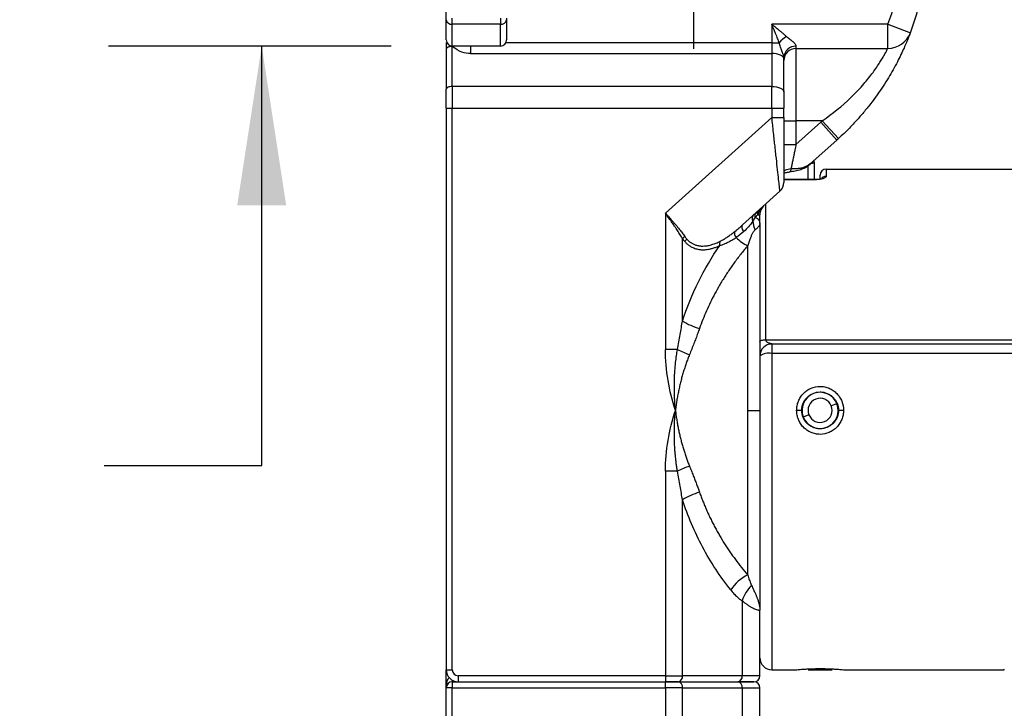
# Model space of a CAD drawing. Header units: millimetres. Extents: x 25 to 1092, y 25 to 838.
# Tile 61 of 81: x 500 to 582, y 501 to 558. Entities that reach past the tile are written whole.
import ezdxf

# ---------------------------------------------------------------- set-up
doc = ezdxf.new("R2010")
doc.units = ezdxf.units.MM
doc.header["$LTSCALE"] = 4
doc.linetypes.add('SLD-Center', pattern=[19.05, 15.24, -1.27, 1.27, -1.27])
doc.linetypes.add('SLD-Solid', pattern=[0])
doc.layers.add('CENTER', color=40, linetype='SLD-Center')
doc.layers.add('DIMENSIONS', color=140, linetype='SLD-Solid', lineweight=25)
doc.styles.add('SLDTEXTSTYLE0', font='VERDANA.TTF')
doc.dimstyles.new('SLDDIMSTYLE2', dxfattribs={"dimtxt": 8.632031, "dimasz": 13.208, "dimexe": 0, "dimexo": 0.0625, "dimgap": 2.158008, "dimtad": 0, "dimtih": 1, "dimtoh": 1, "dimrnd": 1e-09, "dimzin": 12, "dimdsep": 46, "dimtxsty": 'SLDTEXTSTYLE0', "dimsah": 1, "dimcen": 0.09, "dimadec": 0, "dimazin": 3, "dimtfac": 1, "dimtmove": 0, "dimatfit": 0, "dimfxl": 0, "dimfrac": 2, "dimtolj": 1, "dimtzin": 12, "dimarcsym": 0})

# ---------------------------------------------------------------- blocks, each defined once
blk = doc.blocks.new('_D_13')
at = {"layer": 'DIMENSIONS'}
for p, q in [((520.47, 577.937), (520.47, 603.337)), ((528.653, 577.937), (507.77, 577.937)), ((531.193, 555.637), (507.77, 555.637)), ((520.47, 520.859), (520.47, 555.637)), ((466.186, 520.859), (463.288, 520.859)), ((463.288, 520.859), (463.288, 507.14)), ((491.837, 520.859), (494.736, 520.859)), ((494.736, 520.859), (494.736, 507.14)), ((507.398, 520.859), (520.47, 520.859)), ((463.288, 507.14), (466.186, 507.14)), ((494.736, 507.14), (491.837, 507.14))]:
    blk.add_line(p, q, dxfattribs=at)
for points in [[(520.47, 577.937), (522.502, 591.145), (518.438, 591.145)], [(520.47, 555.637), (518.438, 542.429), (522.502, 542.429)]]:
    blk.add_solid(points, dxfattribs=at)
at = {"layer": 'DIMENSIONS', "char_height": 8.4667, "attachment_point": 1, "style": 'SLDTEXTSTYLE0'}
for s, insert in [('22.3', (466.186, 533.545)), ('0.88', (466.186, 517.894))]:
    blk.add_mtext(s, dxfattribs=dict(at, insert=insert))
blk = doc.blocks.new('SW_CENTERMARKSYMBOL_14')
at = {"layer": 'CENTER', "color": 0}
for p, q in [((0, 5.08), (0, 22.54)), ((0, 0), (0, 2.54)), ((-5.08, 0), (-22.54, 0)), ((0, 0), (-2.54, 0)), ((0, 0), (0, -2.54)), ((0, 0), (2.54, 0)), ((5.08, 0), (22.54, 0)), ((0, -5.08), (0, -22.54))]:
    blk.add_line(p, q, dxfattribs=at)

msp = doc.modelspace()

# ---------------------------------------------------------------- linework, layer by layer
for p, q in [((536.273, 557.442), (536.273, 557.937)), ((540.273, 557.937), (540.273, 557.442)), ((540.773, 557.937), (540.773, 557.818)), ((540.273, 557.442), (536.273, 557.442)), ((536.273, 555.637), (536.273, 557.442)), ((540.273, 555.637), (540.273, 557.442)), ((572.388, 557.437), (562.773, 557.437)), ((562.773, 557.437), (562.773, 555.909)), ((572.388, 555.437), (572.388, 557.437)), ((572.388, 557.437), (574.256, 556.722)), ((535.773, 555.937), (535.773, 555.375)), ((535.773, 555.375), (535.773, 552.058)), ((540.273, 555.637), (536.273, 555.637)), ((536.273, 552.281), (536.273, 555.598)), ((537.773, 555.637), (537.773, 555.014)), ((562.773, 555.909), (540.718, 555.909)), ((562.773, 555.909), (562.773, 555.014)), ((562.773, 555.909), (563.384, 555.909)), ((564.773, 555.619), (564.773, 555.437)), ((564.773, 555.437), (572.388, 555.437)), ((564.773, 555.437), (564.773, 549.437)), ((537.773, 555.014), (562.773, 555.014)), ((562.773, 555.014), (562.773, 552.281)), ((563.773, 551.834), (563.773, 554.567)), ((536.273, 552.281), (536.273, 550.492)), ((562.773, 552.281), (536.273, 552.281)), ((562.773, 550.492), (562.773, 552.281)), ((535.773, 550.492), (535.773, 503.937)), ((535.773, 550.492), (536.273, 550.492)), ((536.273, 503.937), (536.273, 550.492)), ((536.273, 550.492), (562.773, 550.492)), ((562.773, 550.492), (562.773, 549.719)), ((562.773, 550.492), (563.773, 550.492)), ((563.773, 549.719), (563.773, 550.492)), ((562.773, 549.719), (553.944, 541.77)), ((562.773, 549.719), (563.773, 549.719)), ((563.773, 549.437), (564.773, 549.437)), ((566.941, 549.437), (564.773, 549.437)), ((564.773, 549.437), (564.773, 547.483)), ((566.824, 549.331), (564.773, 547.483)), ((566.941, 549.437), (566.824, 549.331)), ((568.163, 547.844), (566.824, 549.331)), ((566.941, 549.437), (568.291, 547.961)), ((563.773, 547.483), (564.773, 547.483)), ((565.958, 545.86), (568.163, 547.844)), ((565.32, 545.548), (565.88, 545.822)), ((565.958, 545.86), (565.669, 545.664)), ((565.773, 544.57), (565.773, 545.719)), ((565.88, 545.822), (565.958, 545.86)), ((565.958, 545.86), (565.883, 545.796)), ((565.887, 545.798), (565.925, 545.831)), ((566.273, 546.008), (566.273, 546.143)), ((566.273, 546.008), (566.273, 544.57)), ((567.273, 545.437), (567.273, 544.834)), ((567.273, 545.437), (592.773, 545.437)), ((564.233, 545.205), (564.263, 545.215)), ((566.273, 544.57), (563.773, 544.57)), ((566.273, 544.547), (563.773, 544.547)), ((566.273, 544.547), (566.273, 544.57)), ((560.348, 540.808), (563.442, 543.594)), ((562.273, 531.29), (562.273, 542.489)), ((553.944, 541.77), (553.944, 530.48)), ((561.575, 541.646), (561.773, 541.646)), ((561.773, 540.934), (561.773, 541.646)), ((555.358, 532.844), (555.358, 539.672)), ((560.773, 525.437), (560.773, 539.079)), ((562.273, 531.29), (592.773, 531.29)), ((562.773, 530.937), (562.773, 530.156)), ((592.773, 530.937), (562.773, 530.937)), ((554.944, 530.48), (553.944, 530.48)), ((562.773, 530.156), (562.773, 503.937)), ((592.773, 530.156), (562.773, 530.156)), ((568.167, 525.988), (567.702, 525.804)), ((560.773, 511.794), (560.773, 525.437)), ((560.773, 525.437), (561.773, 525.437)), ((565.248, 525.437), (564.828, 525.437)), ((565.843, 525.069), (565.378, 524.885)), ((568.298, 525.437), (568.212, 524.933)), ((568.717, 525.435), (568.298, 525.435)), ((553.944, 520.394), (553.944, 503.437)), ((554.944, 520.394), (553.944, 520.394)), ((555.358, 503.437), (555.358, 518.03)), ((560.308, 509.658), (560.308, 503.437)), ((561.773, 503.437), (561.773, 508.889)), ((535.773, 502.437), (535.773, 503.937)), ((535.773, 503.937), (536.273, 503.937)), ((562.773, 503.937), (564.795, 503.937)), ((565.773, 503.937), (567.773, 503.937)), ((568.75, 503.937), (582.033, 503.937)), ((536.273, 503.071), (536.273, 502.937)), ((553.944, 503.437), (536.773, 503.437)), ((536.773, 503.437), (536.773, 502.937)), ((553.944, 503.437), (553.944, 502.937)), ((553.944, 503.437), (555.358, 503.437)), ((560.308, 503.437), (555.358, 503.437)), ((561.773, 503.437), (560.308, 503.437)), ((536.273, 502.437), (535.773, 502.437)), ((535.773, 446.937), (535.773, 502.437)), ((536.273, 502.937), (536.273, 502.437)), ((536.273, 502.937), (553.944, 502.937)), ((536.273, 446.937), (536.273, 502.437)), ((536.273, 502.437), (553.944, 502.437)), ((536.773, 502.937), (553.944, 502.937)), ((553.944, 502.437), (553.944, 502.937)), ((553.944, 502.437), (553.944, 473.48)), ((555.358, 502.437), (553.944, 502.437)), ((555.005, 502.937), (559.954, 502.937)), ((555.358, 473.48), (555.358, 502.437)), ((555.358, 502.437), (560.308, 502.437)), ((560.308, 502.437), (560.308, 499.437)), ((560.308, 502.437), (561.773, 502.437)), ((561.773, 499.354), (561.773, 502.437))]:
    msp.add_line(p, q)
at = {"flags": 128}
for points in [[(536.273, 555.598), (536.175, 555.594), (536.081, 555.581), (535.995, 555.561), (535.919, 555.533), (535.857, 555.499), (535.811, 555.46), (535.782, 555.418), (535.773, 555.375)], [(563.773, 554.567), (563.753, 554.654), (563.696, 554.738), (563.604, 554.816), (563.48, 554.883), (563.328, 554.939), (563.155, 554.98), (562.968, 555.006), (562.773, 555.014)], [(536.273, 552.281), (536.175, 552.277), (536.081, 552.264), (535.995, 552.244), (535.919, 552.216), (535.857, 552.182), (535.811, 552.143), (535.782, 552.101), (535.773, 552.058)], [(562.773, 552.281), (562.968, 552.273), (563.155, 552.247), (563.328, 552.206), (563.48, 552.15), (563.604, 552.083), (563.696, 552.005), (563.753, 551.921), (563.773, 551.834)], [(565.15, 545.401), (565.151, 545.402), (565.177, 545.41)], [(560.348, 540.808), (560.311, 540.763), (560.288, 540.706), (560.279, 540.64), (560.284, 540.566), (560.304, 540.488), (560.337, 540.407), (560.383, 540.328), (560.44, 540.253)], [(561.773, 531.144), (561.782, 531.173), (561.811, 531.2), (561.857, 531.225), (561.919, 531.248), (561.995, 531.266), (562.081, 531.279), (562.175, 531.288), (562.273, 531.29)]]:
    msp.add_lwpolyline(points, dxfattribs=at)
for centre, radius, start, end in [((552.773, 564.937), 23, 339.07517, 0), ((536.218, 557.89), 0.452, 189.17229, 276.89102), ((540.327, 557.89), 0.452, 263.10898, 350.82771), ((536.273, 556.137), 0.5, 180, 270), ((540.273, 556.137), 0.5, 270, 0), ((565.095, 554.476), 2.231, 119.49153, 140.04522), ((572.388, 557.437), 2, 270, 339.07517), ((564.729, 554.662), 0.958, 87.40215, 177.142), ((564.773, 554.437), 1, 90, 180), ((552.773, 564.937), 23, 312, 312.43059), ((564.055, 545.446), 0.31, 312.00849, 5.03136), ((565.074, 545.659), 0.27, 292.31846, 335.74322), ((567.273, 544.937), 0.5, 90, 180), ((567.269, 544.332), 0.503, 89.64719, 145.94229), ((562.773, 544.337), 1, 312, 0), ((561.507, 541.348), 0.379, 140.4919, 215.53421), ((561.714, 541.569), 0.35, 136.68237, 202.07487), ((561.968, 541.727), 0.402, 133.6937, 191.63459), ((563.659, 541.356), 2.471, 185.30558, 202.84535), ((556.057, 539.155), 0.869, 126.06058, 143.47258), ((560.141, 540.091), 0.465, 156.52696, 223.84993), ((562.405, 542.387), 3.688, 225.20907, 243.7333), ((556.266, 539.018), 0.818, 131.61481, 150.3303), ((558.92, 539.232), 0.483, 152.78964, 195.98077), ((558.283, 537.616), 5.597, 238.49715, 254.34428), ((562.773, 529.937), 1, 90, 180), ((559.043, 538.832), 9.304, 243.86218, 250.54559), ((562.535, 528.853), 1.325, 79.65476, 125.10675), ((566.773, 525.437), 1.5, 21.57126, 201.57126), ((566.773, 525.437), 1.5, 201.57126, 21.57126), ((566.773, 525.437), 1, 21.57126, 201.57126), ((566.773, 525.437), 1, 201.57126, 21.57126), ((566.773, 525.437), 1.525, 359.93766, 0), ((559.043, 512.041), 9.304, 109.45441, 116.13782), ((558.283, 513.258), 5.597, 105.65572, 121.50285), ((562.336, 508.585), 3.57, 115.97578, 146.52333), ((563.186, 508.738), 3.021, 133.94642, 162.27532), ((562.773, 504.937), 1, 180, 270), ((536.773, 503.937), 1, 180, 270), ((554.916, 503.374), 0.446, 281.42175, 8.04947), ((559.866, 503.374), 0.446, 281.42175, 8.04947), ((561.273, 503.437), 0.5, 270, 0), ((536.273, 502.437), 0.5, 90, 180), ((554.916, 502.499), 0.446, 351.95053, 78.57825), ((559.866, 502.499), 0.446, 351.95053, 78.57825), ((561.273, 502.437), 0.5, 0, 90)]:
    msp.add_arc(centre, radius, start, end)
for points in [[(572.388, 557.437), (573.303, 559.831), (573.773, 562.373), (573.773, 564.937)], [(535.773, 557.818), (535.773, 558.217), (535.773, 558.437), (535.773, 558.437)], [(535.773, 556.137), (535.773, 556.137), (535.773, 556.734), (535.773, 557.818)], [(540.773, 557.818), (540.773, 556.734), (540.773, 556.137), (540.773, 556.137)], [(537.773, 555.014), (537.334, 555.014), (536.82, 555.155), (536.273, 555.598)], [(563.773, 554.71), (563.773, 554.661), (563.773, 554.614), (563.773, 554.567)], [(535.773, 550.492), (535.773, 551.036), (535.773, 551.572), (535.773, 552.058)], [(563.773, 551.834), (563.773, 551.418), (563.773, 550.958), (563.773, 550.492)], [(561.389, 541.437), (561.322, 541.334), (561.259, 541.231), (561.199, 541.128)], [(561.773, 540.934), (561.773, 536.956), (561.773, 531.332), (561.773, 525.437)], [(560.44, 540.253), (560.253, 540.08), (560.039, 539.92), (559.806, 539.769)], [(555.358, 532.844), (556.079, 535.065), (557.126, 537.179), (558.455, 539.099)], [(554.773, 525.437), (554.256, 527.075), (553.944, 528.753), (553.944, 530.48)], [(561.773, 525.437), (561.773, 518.973), (561.773, 512.868), (561.773, 508.889)], [(536.273, 503.937), (536.273, 503.661), (536.497, 503.437), (536.773, 503.437)], [(555.005, 502.937), (554.723, 502.937), (554.342, 502.937), (553.944, 502.937)], [(561.273, 502.937), (561.273, 502.937), (560.798, 502.937), (559.954, 502.937)]]:
    msp.add_open_spline(points, degree=3)
for points, knots in [([(562.773, 557.437), (562.826, 557.393), (562.928, 557.31), (563.071, 557.193), (563.196, 557.09), (563.304, 557.002), (563.445, 556.885), (563.618, 556.741), (563.818, 556.573), (563.939, 556.468), (563.996, 556.418)], [0, 0, 0, 0, 0.127844, 0.241866, 0.342068, 0.428451, 0.501016, 0.684717, 0.851004, 1, 1, 1, 1]), ([(563.384, 555.909), (563.363, 555.964), (563.319, 556.079), (563.248, 556.261), (563.169, 556.458), (563.072, 556.701), (562.939, 557.029), (562.834, 557.286), (562.773, 557.437)], [0, 0, 0, 0, 0.1100508, 0.229975, 0.3597931, 0.499521, 0.706586, 1, 1, 1, 1]), ([(563.996, 556.418), (564.015, 556.402), (564.059, 556.365), (564.149, 556.294), (564.267, 556.203), (564.396, 556.101), (564.52, 555.995), (564.627, 555.89), (564.71, 555.787), (564.763, 555.695), (564.769, 555.644), (564.773, 555.619)], [0, 0, 0, 0, 0.054195, 0.125026, 0.249851, 0.384144, 0.49995, 0.638346, 0.765657, 0.884965, 1, 1, 1, 1]), ([(574.256, 556.722), (574.255, 556.722), (574.255, 556.72), (574.249, 556.705), (574.24, 556.681), (574.227, 556.647), (574.21, 556.604), (574.189, 556.551), (574.145, 556.438), (574.057, 556.218), (573.893, 555.827), (573.68, 555.346), (573.417, 554.79), (573.102, 554.171), (572.623, 553.3), (571.892, 552.112), (571.017, 550.908), (570.231, 549.954), (569.69, 549.348), (569.194, 548.829), (568.755, 548.392), (568.447, 548.106), (568.291, 547.961)], [0, 0, 0, 0, 0.0178731, 0.035694, 0.0534896, 0.0712871, 0.0891136, 0.106996, 0.124961, 0.1873183, 0.2502459, 0.312383, 0.3754801, 0.437261, 0.5003943, 0.6217853, 0.7508329, 0.8120887, 0.8752182, 0.9154546, 0.957033, 1, 1, 1, 1]), ([(563.773, 554.71), (563.772, 554.721), (563.771, 554.743), (563.763, 554.785), (563.751, 554.831), (563.735, 554.881), (563.707, 554.961), (563.661, 555.08), (563.581, 555.285), (563.478, 555.562), (563.417, 555.789), (563.384, 555.909)], [0, 0, 0, 0, 0.051792, 0.102326, 0.152133, 0.2017, 0.251467, 0.371154, 0.500485, 0.735986, 1, 1, 1, 1]), ([(566.941, 549.437), (567.815, 550.036), (568.603, 550.678), (569.482, 551.52), (569.654, 551.691), (569.978, 552.029), (570.133, 552.198), (570.427, 552.531), (570.567, 552.696), (570.832, 553.022), (570.958, 553.183), (571.306, 553.647), (571.503, 553.934), (571.754, 554.323), (571.831, 554.446), (571.966, 554.67), (572.026, 554.772), (572.184, 555.049), (572.262, 555.195), (572.363, 555.387), (572.388, 555.437), (572.388, 555.437)], [0, 0, 0, 0, 0.25, 0.25, 0.3125, 0.3125, 0.375, 0.375, 0.4375, 0.4375, 0.5, 0.5, 0.625, 0.625, 0.6875, 0.6875, 0.75, 0.75, 0.875, 0.875, 1, 1, 1, 1]), ([(563.442, 543.594), (563.442, 543.595), (563.441, 543.597), (563.44, 543.613), (563.437, 543.64), (563.433, 543.677), (563.427, 543.725), (563.421, 543.783), (563.413, 543.852), (563.405, 543.932), (563.382, 544.137), (563.335, 544.573), (563.249, 545.355), (563.143, 546.333), (563.044, 547.233), (562.959, 548.016), (562.9, 548.552), (562.837, 549.129), (562.796, 549.502), (562.773, 549.719)], [0, 0, 0, 0, 0.023593, 0.047271, 0.071056, 0.094967, 0.119026, 0.143253, 0.167668, 0.192289, 0.217135, 0.336665, 0.466946, 0.59292, 0.737656, 0.800693, 0.871879, 0.925209, 1, 1, 1, 1]), ([(563.773, 549.719), (563.773, 549.015), (563.773, 548.311), (563.773, 547.009), (563.773, 546.412), (563.773, 545.415), (563.773, 545.016), (563.773, 544.477), (563.773, 544.337), (563.773, 544.337)], [0, 0, 0, 0, 0.25, 0.25, 0.5, 0.5, 0.75, 0.75, 1, 1, 1, 1]), ([(564.773, 547.483), (564.757, 547.407), (564.727, 547.261), (564.685, 547.052), (564.647, 546.864), (564.613, 546.698), (564.584, 546.552), (564.541, 546.343), (564.487, 546.075), (564.422, 545.758), (564.383, 545.564), (564.364, 545.473)], [0, 0, 0, 0, 0.11108, 0.212208, 0.303386, 0.384614, 0.455893, 0.517225, 0.694576, 0.855457, 1, 1, 1, 1]), ([(563.773, 545.197), (563.773, 545.268), (563.83, 545.33), (564.038, 545.424), (564.189, 545.455), (564.364, 545.473)], [0, 0, 0, 0, 0.5, 0.5, 1, 1, 1, 1]), ([(564.263, 545.215), (564.412, 545.239), (564.743, 545.292), (565.023, 545.368), (565.177, 545.41)], [0, 0, 0, 0, 0.450689, 1, 1, 1, 1]), ([(564.364, 545.473), (564.417, 545.474), (564.52, 545.475), (564.666, 545.481), (564.802, 545.488), (564.926, 545.498), (565.039, 545.509), (565.143, 545.521), (565.236, 545.534), (565.293, 545.544), (565.32, 545.548)], [0, 0, 0, 0, 0.148266, 0.289833, 0.42472, 0.552954, 0.674562, 0.789578, 0.898041, 1, 1, 1, 1]), ([(565.177, 545.41), (565.305, 545.457), (565.558, 545.552), (565.769, 545.71), (565.874, 545.788)], [0, 0, 0, 0, 0.504292, 1, 1, 1, 1]), ([(565.865, 545.781), (565.871, 545.785), (565.883, 545.795), (565.899, 545.809), (565.908, 545.816)], [0, 0, 0, 0, 0.505877, 1, 1, 1, 1]), ([(566.013, 545.909), (566.036, 545.912), (566.108, 545.92), (566.197, 545.946), (566.263, 545.978), (566.27, 545.999), (566.273, 546.008)], [0, 0, 0, 0, 0.138167, 0.447892, 0.765872, 1, 1, 1, 1]), ([(563.804, 545.128), (563.806, 545.123), (563.814, 545.1), (563.901, 545.137), (564.057, 545.174), (564.173, 545.194), (564.233, 545.205)], [0, 0, 0, 0, 0.110145, 0.507427, 0.740778, 1, 1, 1, 1]), ([(567.273, 544.834), (567.272, 544.826), (567.27, 544.809), (567.256, 544.784), (567.233, 544.759), (567.191, 544.725), (567.117, 544.685), (566.994, 544.64), (566.844, 544.601), (566.668, 544.571), (566.476, 544.551), (566.34, 544.549), (566.273, 544.547)], [0, 0, 0, 0, 0.062884, 0.125204, 0.187479, 0.250229, 0.375735, 0.500037, 0.625652, 0.749628, 0.87513, 1, 1, 1, 1]), ([(566.795, 544.595), (566.783, 544.595), (566.754, 544.597), (566.653, 544.586), (566.491, 544.572), (566.348, 544.57), (566.273, 544.569)], [0, 0, 0, 0, 0.164191, 0.409445, 0.686554, 1, 1, 1, 1]), ([(566.773, 544.591), (566.773, 544.664), (566.773, 544.899), (566.773, 544.921), (566.773, 544.937)], [0, 0, 0, 0, 0.311145, 1, 1, 1, 1]), ([(562.043, 542.312), (561.981, 542.239), (561.847, 542.08), (561.67, 541.798), (561.575, 541.646)], [0, 0, 0, 0, 0.462693, 1, 1, 1, 1]), ([(562.103, 542.389), (562, 542.295), (561.916, 542.18), (561.802, 541.925), (561.773, 541.785), (561.773, 541.646)], [0, 0, 0, 0, 0.5, 0.5, 1, 1, 1, 1]), ([(553.944, 541.77), (553.992, 541.718), (554.084, 541.617), (554.217, 541.471), (554.34, 541.334), (554.453, 541.209), (554.556, 541.093), (554.649, 540.988), (554.732, 540.893), (554.883, 540.719), (555.09, 540.47), (555.338, 540.154), (555.478, 539.954), (555.545, 539.858)], [0, 0, 0, 0, 0.081133, 0.157003, 0.227609, 0.292952, 0.353033, 0.407852, 0.457411, 0.50171, 0.680821, 0.846862, 1, 1, 1, 1]), ([(555.358, 539.672), (555.329, 539.725), (555.269, 539.831), (555.171, 539.994), (555.066, 540.164), (554.952, 540.341), (554.831, 540.524), (554.684, 540.739), (554.494, 541.011), (554.241, 541.364), (554.049, 541.626), (553.944, 541.77)], [0, 0, 0, 0, 0.075986, 0.154819, 0.236501, 0.321033, 0.408417, 0.498653, 0.628794, 0.795913, 1, 1, 1, 1]), ([(561.575, 541.646), (561.557, 541.625), (561.52, 541.584), (561.458, 541.515), (561.413, 541.463), (561.389, 541.437)], [0, 0, 0, 0, 0.321072, 0.654195, 1, 1, 1, 1]), ([(561.389, 541.437), (561.413, 541.428), (561.46, 541.409), (561.523, 541.373), (561.582, 541.331), (561.635, 541.282), (561.686, 541.221), (561.731, 541.144), (561.765, 541.046), (561.77, 540.973), (561.773, 540.934)], [0, 0, 0, 0, 0.091293, 0.186713, 0.286408, 0.39051, 0.499133, 0.645271, 0.81219, 1, 1, 1, 1]), ([(559.715, 540.276), (559.836, 540.373), (560.054, 540.548), (560.257, 540.728), (560.348, 540.808)], [0, 0, 0, 0, 0.553868, 1, 1, 1, 1]), ([(561.199, 541.128), (561.07, 540.954), (560.959, 540.804), (560.715, 540.52), (560.584, 540.387), (560.44, 540.253)], [0, 0, 0, 0, 0.5, 0.5, 1, 1, 1, 1]), ([(561.773, 540.934), (561.772, 540.916), (561.77, 540.882), (561.758, 540.831), (561.739, 540.781), (561.713, 540.733), (561.673, 540.67), (561.607, 540.593), (561.508, 540.498), (561.423, 540.43), (561.382, 540.397)], [0, 0, 0, 0, 0.1096907, 0.2146063, 0.3147019, 0.4099348, 0.500266, 0.6757814, 0.8423744, 1, 1, 1, 1]), ([(555.545, 539.858), (555.573, 539.817), (555.629, 539.737), (555.692, 539.666), (555.722, 539.63)], [0, 0, 0, 0, 0.501002, 1, 1, 1, 1]), ([(558.455, 539.099), (558.495, 539.111), (558.578, 539.136), (558.706, 539.182), (558.842, 539.237), (558.985, 539.302), (559.193, 539.404), (559.47, 539.554), (559.692, 539.696), (559.806, 539.769)], [0, 0, 0, 0, 0.090789, 0.18607, 0.28599, 0.390689, 0.500301, 0.742823, 1, 1, 1, 1]), ([(558.49, 539.453), (558.525, 539.471), (558.597, 539.509), (558.712, 539.574), (558.835, 539.648), (558.968, 539.733), (559.153, 539.857), (559.405, 540.035), (559.605, 540.191), (559.715, 540.276)], [0, 0, 0, 0, 0.084874, 0.177244, 0.277207, 0.384838, 0.500198, 0.726304, 1, 1, 1, 1]), ([(561.382, 540.397), (561.367, 540.384), (561.336, 540.357), (561.29, 540.304), (561.243, 540.24), (561.194, 540.164), (561.145, 540.074), (561.093, 539.972), (561.041, 539.857), (560.988, 539.728), (560.935, 539.586), (560.88, 539.43), (560.826, 539.261), (560.791, 539.141), (560.773, 539.079)], [0, 0, 0, 0, 0.04905, 0.103917, 0.164806, 0.231871, 0.305226, 0.384958, 0.471132, 0.5638, 0.662997, 0.768752, 0.881083, 1, 1, 1, 1]), ([(555.358, 539.672), (555.39, 539.628), (555.452, 539.541), (555.521, 539.462), (555.555, 539.423)], [0, 0, 0, 0, 0.50075, 1, 1, 1, 1]), ([(555.555, 539.423), (555.584, 539.392), (555.641, 539.33), (555.732, 539.246), (555.825, 539.167), (555.923, 539.096), (556.023, 539.03), (556.199, 538.931), (556.464, 538.824), (556.826, 538.752), (557.211, 538.744), (557.567, 538.793), (557.888, 538.875), (558.171, 538.972), (558.359, 539.056), (558.455, 539.099)], [0, 0, 0, 0, 0.03574, 0.071503, 0.107388, 0.143494, 0.179917, 0.216752, 0.331273, 0.451296, 0.577792, 0.711904, 0.804386, 0.900308, 1, 1, 1, 1]), ([(555.722, 539.63), (555.751, 539.599), (555.808, 539.538), (555.9, 539.456), (555.995, 539.381), (556.095, 539.313), (556.199, 539.253), (556.307, 539.201), (556.419, 539.157), (556.535, 539.12), (556.655, 539.092), (556.779, 539.071), (556.957, 539.054), (557.195, 539.056), (557.496, 539.095), (557.815, 539.174), (558.149, 539.291), (558.374, 539.398), (558.49, 539.453)], [0, 0, 0, 0, 0.037928, 0.076035, 0.11443, 0.153221, 0.192513, 0.232406, 0.272996, 0.314375, 0.356629, 0.399838, 0.444079, 0.541611, 0.645523, 0.756303, 0.874351, 1, 1, 1, 1]), ([(560.773, 539.079), (560.674, 538.963), (560.478, 538.733), (560.192, 538.38), (559.915, 538.023), (559.647, 537.663), (559.387, 537.3), (559.137, 536.934), (558.896, 536.564), (558.663, 536.193), (558.377, 535.714), (558.046, 535.122), (557.683, 534.41), (557.349, 533.691), (557.043, 532.966), (556.862, 532.471), (556.773, 532.226)], [0, 0, 0, 0, 0.060309, 0.119882, 0.17873, 0.236861, 0.294286, 0.351014, 0.407056, 0.462422, 0.517125, 0.617233, 0.71549, 0.811978, 0.906783, 1, 1, 1, 1]), ([(554.944, 530.48), (554.983, 530.69), (555.059, 531.102), (555.167, 531.706), (555.266, 532.284), (555.328, 532.66), (555.358, 532.844)], [0, 0, 0, 0, 0.266651, 0.522199, 0.766648, 1, 1, 1, 1]), ([(556.773, 532.226), (556.724, 532.092), (556.627, 531.819), (556.471, 531.4), (556.305, 530.967), (556.129, 530.518), (556.006, 530.214), (555.944, 530.059)], [0, 0, 0, 0, 0.186742, 0.38009, 0.580067, 0.786697, 1, 1, 1, 1]), ([(562.773, 530.937), (562.772, 530.937), (562.77, 530.938), (562.754, 530.944), (562.729, 530.952), (562.691, 530.964), (562.619, 530.982), (562.523, 531.013), (562.416, 531.061), (562.335, 531.126), (562.283, 531.202), (562.276, 531.262), (562.273, 531.29)], [0, 0, 0, 0, 0.0528858, 0.1053507, 0.1600713, 0.2194202, 0.3014907, 0.469985, 0.6349435, 0.7737343, 0.8923034, 1, 1, 1, 1]), ([(554.773, 525.437), (554.761, 525.574), (554.735, 525.899), (554.703, 526.46), (554.683, 527.166), (554.69, 527.939), (554.728, 528.699), (554.787, 529.371), (554.858, 529.955), (554.917, 530.314), (554.944, 530.48)], [0, 0, 0, 0, 0.081602, 0.192722, 0.33254, 0.500175, 0.650588, 0.783694, 0.900029, 1, 1, 1, 1]), ([(555.944, 530.059), (555.896, 529.94), (555.801, 529.701), (555.669, 529.337), (555.544, 528.969), (555.427, 528.595), (555.317, 528.216), (555.216, 527.833), (555.122, 527.444), (555.036, 527.051), (554.958, 526.654), (554.888, 526.252), (554.825, 525.846), (554.79, 525.574), (554.773, 525.437)], [0, 0, 0, 0, 0.081448, 0.163109, 0.245021, 0.327227, 0.409763, 0.492671, 0.575987, 0.659749, 0.743996, 0.828763, 0.914086, 1, 1, 1, 1]), ([(561.773, 529.937), (561.773, 529.194), (561.773, 527.709), (561.773, 525.42), (561.773, 523.114), (561.773, 520.819), (561.773, 518.583), (561.773, 516.453), (561.773, 514.453), (561.773, 512.602), (561.773, 510.921), (561.773, 509.715), (561.773, 509.144), (561.773, 509.004)], [0, 0, 0, 0, 0.095906, 0.191802, 0.290179, 0.388535, 0.486912, 0.585268, 0.68118, 0.777069, 0.872981, 0.968871, 1, 1, 1, 1]), ([(564.828, 525.437), (564.828, 525.567), (564.841, 525.695), (564.889, 525.946), (564.926, 526.071), (565.022, 526.311), (565.081, 526.424), (565.22, 526.64), (565.301, 526.742), (565.48, 526.927), (565.577, 527.009), (565.789, 527.156), (565.903, 527.219), (566.256, 527.37), (566.515, 527.424), (566.9, 527.424), (567.03, 527.411), (567.282, 527.359), (567.404, 527.321), (567.641, 527.219), (567.756, 527.156), (567.966, 527.01), (568.065, 526.927), (568.245, 526.741), (568.325, 526.64), (568.464, 526.425), (568.524, 526.309), (568.667, 525.951), (568.717, 525.694), (568.717, 525.435)], [0, 0, 0, 0, 0.0625, 0.0625, 0.125, 0.125, 0.1875, 0.1875, 0.25, 0.25, 0.3125, 0.3125, 0.375, 0.375, 0.5, 0.5, 0.5625, 0.5625, 0.625, 0.625, 0.6875, 0.6875, 0.75, 0.75, 0.8125, 0.8125, 0.875, 0.875, 1, 1, 1, 1]), ([(565.248, 525.437), (565.248, 525.538), (565.257, 525.637), (565.296, 525.832), (565.326, 525.929), (565.402, 526.113), (565.449, 526.201), (565.56, 526.366), (565.624, 526.445), (565.835, 526.656), (566.005, 526.769), (566.372, 526.921), (566.572, 526.962), (566.871, 526.962), (566.972, 526.952), (567.168, 526.913), (567.263, 526.884), (567.448, 526.808), (567.537, 526.76), (567.702, 526.65), (567.779, 526.587), (567.921, 526.445), (567.984, 526.368), (568.095, 526.203), (568.143, 526.114), (568.258, 525.837), (568.298, 525.638), (568.298, 525.437)], [0, 0, 0, 0, 0.0625, 0.0625, 0.125, 0.125, 0.1875, 0.1875, 0.25, 0.25, 0.375, 0.375, 0.5, 0.5, 0.5625, 0.5625, 0.625, 0.625, 0.6875, 0.6875, 0.75, 0.75, 0.8125, 0.8125, 0.875, 0.875, 1, 1, 1, 1]), ([(553.944, 520.394), (553.944, 521.246), (554.022, 522.106), (554.307, 523.789), (554.514, 524.618), (554.773, 525.437)], [0, 0, 0, 0, 0.5, 0.5, 1, 1, 1, 1]), ([(554.944, 520.394), (554.925, 520.51), (554.886, 520.744), (554.837, 521.098), (554.795, 521.455), (554.76, 521.814), (554.731, 522.176), (554.71, 522.539), (554.689, 523.04), (554.683, 523.701), (554.705, 524.546), (554.749, 525.132), (554.773, 525.437)], [0, 0, 0, 0, 0.07027, 0.141011, 0.212154, 0.283635, 0.35539, 0.427362, 0.499497, 0.652475, 0.819071, 1, 1, 1, 1]), ([(554.773, 525.437), (554.789, 525.31), (554.821, 525.059), (554.878, 524.683), (554.941, 524.312), (555.012, 523.944), (555.088, 523.58), (555.172, 523.22), (555.262, 522.863), (555.359, 522.511), (555.462, 522.163), (555.572, 521.819), (555.689, 521.48), (555.812, 521.144), (555.9, 520.924), (555.944, 520.814)], [0, 0, 0, 0, 0.079326, 0.158147, 0.236489, 0.31438, 0.39185, 0.468927, 0.54564, 0.622021, 0.698099, 0.773904, 0.849469, 0.924823, 1, 1, 1, 1]), ([(568.717, 525.435), (568.717, 525.305), (568.704, 525.177), (568.655, 524.925), (568.619, 524.8), (568.523, 524.562), (568.464, 524.448), (568.324, 524.233), (568.243, 524.13), (568.065, 523.946), (567.967, 523.864), (567.755, 523.717), (567.641, 523.654), (567.288, 523.503), (567.03, 523.45), (566.645, 523.45), (566.515, 523.463), (566.263, 523.514), (566.141, 523.553), (565.904, 523.654), (565.79, 523.717), (565.579, 523.862), (565.481, 523.946), (565.301, 524.132), (565.221, 524.232), (565.082, 524.447), (565.022, 524.563), (564.926, 524.802), (564.89, 524.924), (564.841, 525.177), (564.828, 525.307), (564.828, 525.437)], [0, 0, 0, 0, 0.0625, 0.0625, 0.125, 0.125, 0.1875, 0.1875, 0.25, 0.25, 0.3125, 0.3125, 0.375, 0.375, 0.5, 0.5, 0.5625, 0.5625, 0.625, 0.625, 0.6875, 0.6875, 0.75, 0.75, 0.8125, 0.8125, 0.875, 0.875, 0.9375, 0.9375, 1, 1, 1, 1]), ([(568.298, 525.435), (568.297, 525.334), (568.287, 525.235), (568.248, 525.04), (568.219, 524.943), (568.142, 524.759), (568.095, 524.672), (567.985, 524.506), (567.92, 524.428), (567.709, 524.217), (567.539, 524.104), (567.172, 523.952), (566.972, 523.912), (566.673, 523.912), (566.572, 523.922), (566.377, 523.961), (566.282, 523.989), (566.097, 524.066), (566.008, 524.114), (565.843, 524.224), (565.766, 524.287), (565.623, 524.429), (565.56, 524.506), (565.45, 524.671), (565.402, 524.76), (565.287, 525.037), (565.248, 525.235), (565.248, 525.437)], [0, 0, 0, 0, 0.0625, 0.0625, 0.125, 0.125, 0.1875, 0.1875, 0.25, 0.25, 0.375, 0.375, 0.5, 0.5, 0.5625, 0.5625, 0.625, 0.625, 0.6875, 0.6875, 0.75, 0.75, 0.8125, 0.8125, 0.875, 0.875, 1, 1, 1, 1]), ([(555.358, 518.03), (555.328, 518.213), (555.266, 518.589), (555.167, 519.167), (555.059, 519.771), (554.983, 520.183), (554.944, 520.394)], [0, 0, 0, 0, 0.233352, 0.477801, 0.733349, 1, 1, 1, 1]), ([(555.944, 520.814), (555.996, 520.685), (556.099, 520.43), (556.248, 520.053), (556.39, 519.687), (556.524, 519.331), (556.652, 518.985), (556.733, 518.759), (556.773, 518.647)], [0, 0, 0, 0, 0.178216, 0.351796, 0.520752, 0.685095, 0.84484, 1, 1, 1, 1]), ([(556.773, 518.647), (556.817, 518.525), (556.905, 518.279), (557.046, 517.914), (557.195, 517.55), (557.35, 517.188), (557.513, 516.828), (557.684, 516.469), (557.862, 516.112), (558.047, 515.758), (558.24, 515.405), (558.503, 514.944), (558.848, 514.377), (559.286, 513.714), (559.753, 513.06), (560.248, 512.415), (560.596, 512.003), (560.773, 511.794)], [0, 0, 0, 0, 0.046417, 0.093221, 0.140421, 0.188031, 0.236062, 0.284524, 0.333429, 0.382786, 0.432607, 0.482901, 0.581836, 0.682952, 0.786313, 0.891977, 1, 1, 1, 1]), ([(559.358, 510.554), (558.477, 511.669), (557.696, 512.861), (556.355, 515.366), (555.797, 516.679), (555.358, 518.03)], [0, 0, 0, 0, 0.5, 0.5, 1, 1, 1, 1]), ([(560.773, 511.794), (560.794, 511.723), (560.834, 511.584), (560.899, 511.389), (560.962, 511.213), (561.025, 511.055), (561.068, 510.959), (561.089, 510.913)], [0, 0, 0, 0, 0.229065, 0.44355, 0.64349, 0.828944, 1, 1, 1, 1]), ([(559.358, 510.554), (559.403, 510.499), (559.491, 510.39), (559.626, 510.238), (559.761, 510.098), (559.897, 509.97), (560.033, 509.854), (560.169, 509.749), (560.262, 509.688), (560.308, 509.658)], [0, 0, 0, 0, 0.154878, 0.305317, 0.451552, 0.593846, 0.732478, 0.867754, 1, 1, 1, 1]), ([(561.089, 510.913), (561.117, 510.855), (561.171, 510.74), (561.247, 510.579), (561.316, 510.431), (561.378, 510.295), (561.434, 510.17), (561.483, 510.055), (561.527, 509.949), (561.565, 509.852), (561.628, 509.683), (561.7, 509.449), (561.761, 509.159), (561.769, 508.979), (561.773, 508.889)], [0, 0, 0, 0, 0.066451, 0.130175, 0.191169, 0.249432, 0.304968, 0.357784, 0.407887, 0.455288, 0.5, 0.661145, 0.827878, 1, 1, 1, 1]), ([(561.773, 508.889), (561.772, 508.884), (561.77, 508.875), (561.755, 508.865), (561.734, 508.86), (561.705, 508.858), (561.649, 508.863), (561.548, 508.885), (561.381, 508.946), (561.193, 509.035), (560.992, 509.147), (560.775, 509.288), (560.546, 509.456), (560.387, 509.591), (560.308, 509.658)], [0, 0, 0, 0, 0.0541423, 0.1063138, 0.1565301, 0.2048084, 0.2511683, 0.3789982, 0.5000724, 0.6036764, 0.7048731, 0.8042452, 0.9024081, 1, 1, 1, 1]), ([(564.795, 503.937), (564.795, 503.937), (564.845, 503.942), (565.042, 503.959), (565.186, 503.971), (565.46, 503.99), (565.559, 503.996), (565.773, 504.008), (565.89, 504.013), (566.13, 504.022), (566.254, 504.025), (566.511, 504.03), (566.642, 504.032), (567.033, 504.032), (567.296, 504.026), (567.655, 504.013), (567.772, 504.008), (567.987, 503.996), (568.086, 503.99), (568.268, 503.977), (568.351, 503.971), (568.492, 503.96), (568.553, 503.955), (568.7, 503.942), (568.75, 503.937), (568.75, 503.937)], [0, 0, 0, 0, 0.125, 0.125, 0.25, 0.25, 0.3125, 0.3125, 0.375, 0.375, 0.4375, 0.4375, 0.5, 0.5, 0.625, 0.625, 0.6875, 0.6875, 0.75, 0.75, 0.8125, 0.8125, 0.875, 0.875, 1, 1, 1, 1]), ([(582.033, 503.946), (581.995, 503.941), (581.955, 503.935), (582.021, 503.944), (582.024, 503.945)], [0, 0, 0, 0, 0.941921, 1, 1, 1, 1]), ([(535.773, 502.437), (535.778, 502.56), (535.79, 502.802), (535.884, 503.082), (535.969, 503.245), (536.013, 503.289), (536.02, 503.295)], [0, 0, 0, 0, 0.4107685, 0.8036409, 0.9701862, 1, 1, 1, 1]), ([(553.944, 502.937), (553.984, 502.937), (554.062, 502.937), (554.179, 502.937), (554.294, 502.937), (554.408, 502.937), (554.543, 502.937), (554.696, 502.937), (554.861, 502.937), (554.957, 502.937), (555.005, 502.937)], [0, 0, 0, 0, 0.100573, 0.200247, 0.299644, 0.399391, 0.500109, 0.667123, 0.832785, 1, 1, 1, 1]), ([(559.954, 502.937), (560.005, 502.937), (560.107, 502.937), (560.25, 502.937), (560.384, 502.937), (560.554, 502.937), (560.746, 502.937), (560.937, 502.937), (561.087, 502.937), (561.183, 502.937), (561.238, 502.937), (561.267, 502.937), (561.271, 502.937), (561.273, 502.937)], [0, 0, 0, 0, 0.061948, 0.123768, 0.185607, 0.24761, 0.373735, 0.500009, 0.626134, 0.752408, 0.834964, 0.917378, 1, 1, 1, 1])]:
    msp.add_open_spline(points, degree=3, knots=knots)

# ---------------------------------------------------------------- block references
at = {"layer": 'CENTER'}
msp.add_blockref('SW_CENTERMARKSYMBOL_14', (556.273, 577.937), dxfattribs=at)

# ---------------------------------------------------------------- dimensions: what is measured, and where the dimension line sits
at = {"layer": 'DIMENSIONS'}
dim = msp.add_linear_dim(base=(520.47, 555.637), p1=(533.733, 577.937), p2=(536.273, 555.637), angle=90, dimstyle='SLDDIMSTYLE2', dxfattribs=at)
dim.commit()
dim.dimension.update_dxf_attribs({"geometry": '_D_13', "text_midpoint": (520.47, 520.859), "dimtype": 160})

doc.saveas('drawing.dxf')
